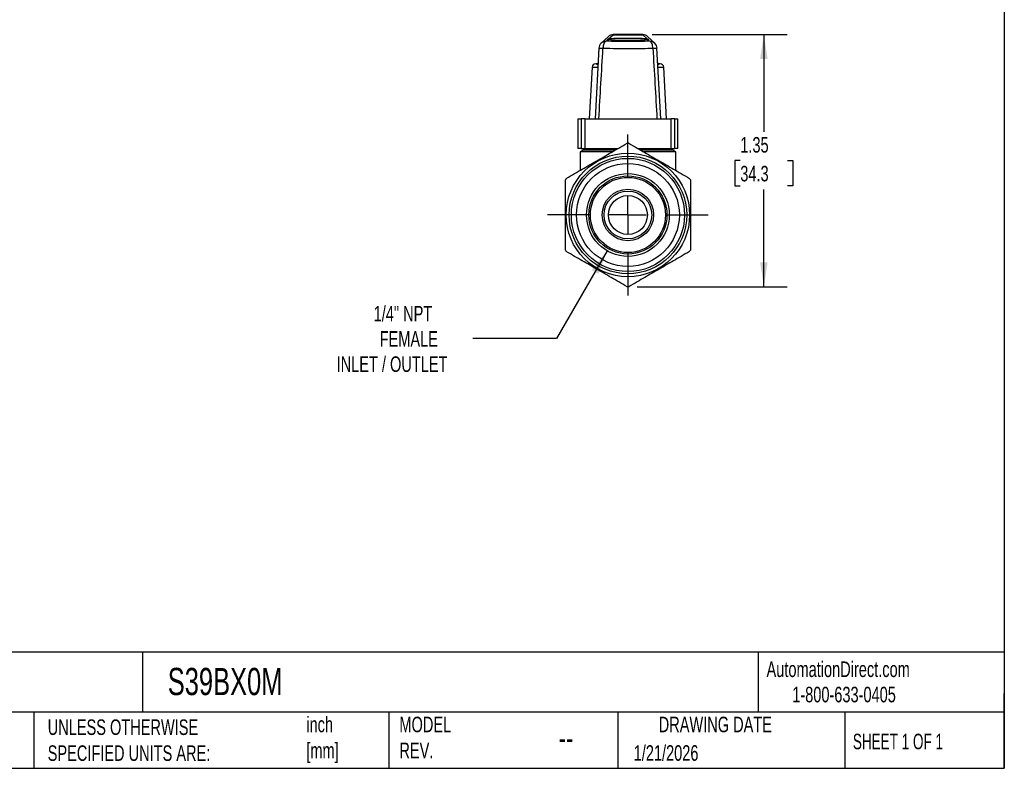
# Model space of a CAD drawing. Header units: inches. Extents: x 0.2 to 10.8, y 0.2 to 8.2.
# Tile 3 of 4: x 5.5 to 10.8, y 0.2 to 4.3. Entities that reach past the tile are written whole.
import ezdxf

# ---------------------------------------------------------------- set-up
doc = ezdxf.new("R2010")
doc.units = ezdxf.units.IN
doc.header["$MEASUREMENT"] = 0
doc.linetypes.add('SLD-Center', pattern=[0.75, 0.6, -0.05, 0.05, -0.05])
doc.linetypes.add('SLD-Solid', pattern=[0])
doc.layers.add('CENTER', color=40, linetype='SLD-Center')
doc.layers.add('DIMENSIONS', color=140, linetype='SLD-Solid', lineweight=25)
doc.layers.add('TEXT', color=140, linetype='SLD-Solid', lineweight=25)
doc.styles.add('SLDTEXTSTYLE0', font='TXT', dxfattribs={"width": 0.7})
doc.styles.add('SLDTEXTSTYLE1', font='TXT', dxfattribs={"width": 0.65})
doc.dimstyles.new('SLDDIMSTYLE1', dxfattribs={"dimtxt": 0.084961, "dimasz": 0.13, "dimexe": 0, "dimexo": 0.0625, "dimgap": 0.02124, "dimtad": 0, "dimtih": 1, "dimtoh": 1, "dimrnd": 1e-09, "dimzin": 12, "dimdsep": 46, "dimtxsty": 'SLDTEXTSTYLE0', "dimsah": 1, "dimcen": 0.09, "dimadec": 0, "dimazin": 3, "dimtfac": 1, "dimtofl": 0, "dimtmove": 0, "dimatfit": 3, "dimfxl": 0, "dimfrac": 2, "dimtolj": 1, "dimtzin": 12, "dimarcsym": 0})
doc.dimstyles.new('SLDDIMSTYLE2', dxfattribs={"dimtxt": 0.084961, "dimasz": 0.13, "dimexe": 0, "dimexo": 0.0625, "dimgap": 0.02124, "dimtad": 0, "dimtih": 1, "dimtoh": 1, "dimrnd": 1e-09, "dimzin": 12, "dimdsep": 46, "dimtxsty": 'SLDTEXTSTYLE0', "dimsah": 1, "dimcen": 0, "dimadec": 0, "dimazin": 3, "dimtfac": 1, "dimtofl": 0, "dimtmove": 0, "dimatfit": 3, "dimfxl": 0, "dimfrac": 2, "dimtolj": 1, "dimtzin": 12, "dimarcsym": 0})

# ---------------------------------------------------------------- blocks, each defined once
blk = doc.blocks.new('_D_2')
at = {"layer": 'DIMENSIONS'}
for p, q in [((8.6225, 3.0199), (8.3513, 2.5502)), ((8.3513, 2.5502), (7.9018, 2.5502))]:
    blk.add_line(p, q, dxfattribs=at)
blk.add_solid([(8.6225, 3.0199), (8.5401, 2.9173), (8.5748, 2.8973)], dxfattribs=at)
at = {"layer": 'DIMENSIONS', "attachment_point": 1, "style": 'SLDTEXTSTYLE0'}
for s, insert, char_height in [('1/4" NPT', (7.3712, 2.7252), 0.08333), ('FEMALE', (7.4035, 2.5901), 0.08333), ('INLET / OUTLET', (7.1728, 2.4551), 0.083333)]:
    blk.add_mtext(s, dxfattribs=dict(at, insert=insert, char_height=char_height))
blk = doc.blocks.new('_D_3')
at = {"layer": 'DIMENSIONS'}
for p, q in [((8.8628, 4.1773), (9.5868, 4.1773)), ((9.4618, 4.1773), (9.4618, 3.6568)), ((9.3355, 3.5028), (9.307, 3.5028)), ((9.307, 3.5028), (9.307, 3.3677)), ((9.588, 3.5028), (9.6165, 3.5028)), ((9.6165, 3.5028), (9.6165, 3.3677)), ((9.307, 3.3677), (9.3355, 3.3677)), ((9.4618, 2.8282), (9.4618, 3.3487)), ((9.6165, 3.3677), (9.588, 3.3677)), ((8.7834, 2.8282), (9.5868, 2.8282))]:
    blk.add_line(p, q, dxfattribs=at)
for points in [[(9.4618, 4.1773), (9.4418, 4.0473), (9.4818, 4.0473)], [(9.4618, 2.8282), (9.4818, 2.9582), (9.4418, 2.9582)]]:
    blk.add_solid(points, dxfattribs=at)
at = {"layer": 'DIMENSIONS', "char_height": 0.08333, "attachment_point": 1, "style": 'SLDTEXTSTYLE0'}
for s, insert in [('1.35', (9.3355, 3.6292)), ('34.3', (9.3355, 3.4751))]:
    blk.add_mtext(s, dxfattribs=dict(at, insert=insert))
blk = doc.blocks.new('SW_CENTERMARKSYMBOL_0')
at = {"layer": 'CENTER', "color": 0}
for p, q in [((0, 0.2), (0, 0.4307)), ((0, 0), (0, 0.1)), ((-0.2, 0), (-0.4307, 0)), ((0, 0), (-0.1, 0)), ((0, 0), (0, -0.1)), ((0, 0), (0.1, 0)), ((0.2, 0), (0.4307, 0)), ((0, -0.2), (0, -0.4307))]:
    blk.add_line(p, q, dxfattribs=at)

msp = doc.modelspace()

# ---------------------------------------------------------------- linework, layer by layer
for p, q in [((8.6297, 4.1541), (8.654, 4.1772)), ((8.8128, 4.1773), (8.654, 4.1773)), ((8.654, 4.1773), (8.654, 4.1772)), ((8.654, 4.1772), (8.8128, 4.1772)), ((8.8128, 4.1772), (8.8128, 4.1773)), ((8.8128, 4.1772), (8.8371, 4.1541)), ((8.6269, 4.1664), (8.5898, 4.1312)), ((8.6169, 4.142), (8.6188, 4.1437)), ((8.6178, 4.1437), (8.6188, 4.1438)), ((8.6188, 4.1437), (8.6178, 4.1437)), ((8.6178, 4.1437), (8.6178, 4.1437)), ((8.6188, 4.1438), (8.6267, 4.1513)), ((8.877, 4.1312), (8.8399, 4.1664)), ((8.8401, 4.1513), (8.8499, 4.142)), ((8.5776, 4.1048), (8.5572, 3.7259)), ((8.9096, 3.7259), (8.8892, 4.1048)), ((8.5636, 4.0211), (8.5609, 4.0211)), ((8.9021, 4.021), (8.9032, 4.0211)), ((8.906, 4.0211), (8.9032, 4.0211)), ((8.5412, 4.0025), (8.5267, 3.7259)), ((8.5412, 4.0025), (8.572, 4.0025)), ((8.895, 4.0025), (8.9256, 4.0025)), ((8.9401, 3.7259), (8.9256, 4.0025)), ((8.4657, 3.7259), (8.4657, 3.5684)), ((8.4657, 3.7259), (8.4823, 3.7259)), ((8.4823, 3.7259), (8.4823, 3.5684)), ((8.5043, 3.7259), (8.4823, 3.7259)), ((8.5043, 3.5684), (8.5043, 3.7259)), ((8.5043, 3.7259), (8.5777, 3.7259)), ((8.5777, 3.7259), (8.8891, 3.7259)), ((8.8891, 3.7259), (8.9626, 3.7259)), ((8.9626, 3.7259), (8.9626, 3.5684)), ((8.9845, 3.7259), (8.9626, 3.7259)), ((8.9845, 3.5684), (8.9845, 3.7259)), ((8.9845, 3.7259), (9.0011, 3.7259)), ((9.0011, 3.5684), (9.0011, 3.7259)), ((8.4823, 3.5684), (8.4657, 3.5684)), ((8.4933, 3.5585), (8.4775, 3.5494)), ((8.4775, 3.5494), (8.4775, 3.4507)), ((8.6482, 3.5494), (8.4775, 3.5494)), ((8.4823, 3.5684), (8.5043, 3.5684)), ((8.4933, 3.5684), (8.4933, 3.5585)), ((8.6641, 3.5585), (8.4933, 3.5585)), ((8.5043, 3.5684), (8.6811, 3.5684)), ((8.7856, 3.5684), (8.9626, 3.5684)), ((8.9736, 3.5585), (8.8027, 3.5585)), ((8.9893, 3.5494), (8.8185, 3.5494)), ((8.9626, 3.5684), (8.9845, 3.5684)), ((8.9736, 3.5585), (8.9736, 3.5684)), ((8.9893, 3.5494), (8.9736, 3.5585)), ((9.0011, 3.5684), (8.9845, 3.5684)), ((8.9893, 3.4507), (8.9893, 3.5494))]:
    msp.add_line(p, q)
for radius in [0.3307, 0.315, 0.3031, 0.2756, 0.2219, 0.2092, 0.2013, 0.1378, 0.128, 0.1043]:
    msp.add_circle((8.7334, 3.2121), radius)
for centre, radius, start, end in [((8.654, 4.1379), 0.0394, 90, 133.5489), ((8.6539, 4.138), 0.0392, 89.8696, 133.5426), ((8.8128, 4.1379), 0.0394, 46.4511, 90), ((8.8129, 4.138), 0.0392, 46.459, 90.1287), ((8.6169, 4.1027), 0.0394, 133.5489, 176.9014), ((8.6169, 4.1027), 0.0392, 89.8713, 133.541), ((8.85, 4.1027), 0.0392, 46.4574, 90.1304), ((8.8499, 4.1027), 0.0394, 3.0209, 46.4511), ((8.5609, 4.0015), 0.0197, 90, 177), ((8.906, 4.0015), 0.0197, 3, 90), ((8.7334, 3.2121), 0.3839, 89.3321, 90.6679), ((8.7334, 3.2121), 0.3839, 149.3321, 150.6679), ((8.7334, 3.2121), 0.3839, 29.3321, 30.6679), ((8.7334, 3.2121), 0.3839, 209.3321, 210.6679), ((8.7334, 3.2121), 0.3839, 329.3321, 330.6679), ((8.7334, 3.2121), 0.3839, 269.3321, 270.6679)]:
    msp.add_arc(centre, radius, start, end)
for centre, major_axis, ratio, start_param, end_param in [((8.6188, 4.1044), (-0.0153, 0.0364), 0.970298, 5.874544, 5.898245), ((8.7334, 4.1525), (0.1102, 0), 0.043661, 3.39543, 6.029348), ((8.7334, 4.1525), (0.1102, 0), 0.043661, 0.345634, 2.795959)]:
    msp.add_ellipse(centre, major_axis=major_axis, ratio=ratio, start_param=start_param, end_param=end_param)
for points, knots in [([(8.6169, 4.142), (8.6121, 4.1415), (8.6036, 4.1321), (8.6, 4.113), (8.5997, 4.1047)], [0, 0, 0, 0, 0.571429, 1, 1, 1, 1]), ([(8.8499, 4.142), (8.8138, 4.1412), (8.7736, 4.1408), (8.6932, 4.1408), (8.6531, 4.1412), (8.6169, 4.142)], [0, 0, 0, 0, 0.5, 0.5, 1, 1, 1, 1]), ([(8.6267, 4.1513), (8.6239, 4.1517), (8.6228, 4.1519), (8.6235, 4.1526), (8.6242, 4.1529), (8.6264, 4.1536), (8.6278, 4.1539), (8.6297, 4.1541)], [0, 0, 0, 0, 0.5, 0.5, 0.75, 0.75, 1, 1, 1, 1]), ([(8.8371, 4.1541), (8.8409, 4.1537), (8.843, 4.1529), (8.8438, 4.1522), (8.8436, 4.152), (8.8425, 4.1516), (8.8415, 4.1515), (8.8401, 4.1513)], [0, 0, 0, 0, 0.5, 0.5, 0.75, 0.75, 1, 1, 1, 1]), ([(8.8671, 4.1047), (8.8668, 4.113), (8.8632, 4.1321), (8.8548, 4.1415), (8.8499, 4.142)], [0, 0, 0, 0, 0.428571, 1, 1, 1, 1]), ([(8.5778, 4.1048), (8.578, 4.1048), (8.5783, 4.1051), (8.5828, 4.1051), (8.5899, 4.105), (8.5964, 4.1048), (8.5997, 4.1047)], [0, 0, 0, 0, 0.22157, 0.480996, 0.740423, 1, 1, 1, 1]), ([(8.5997, 4.1047), (8.6471, 4.1038), (8.7407, 4.1031), (8.8316, 4.104), (8.8671, 4.1047)], [-0.4549191, -0.4549191, -0.4549191, -0.4549191, 0.0649884, 0.4549191, 0.4549191, 0.4549191, 0.4549191]), ([(8.8671, 4.1047), (8.8682, 4.1047), (8.8703, 4.1048), (8.8732, 4.1049), (8.8758, 4.105), (8.8794, 4.1051), (8.8833, 4.1051), (8.8868, 4.1051), (8.889, 4.105), (8.8891, 4.1048), (8.8892, 4.1047)], [0, 0, 0, 0, 0.077641, 0.154317, 0.230031, 0.304788, 0.47546, 0.648185, 0.823016, 1, 1, 1, 1]), ([(8.5636, 4.0211), (8.5644, 4.0211), (8.5658, 4.021), (8.5686, 4.0197), (8.5708, 4.0173), (8.572, 4.0157), (8.5726, 4.0141), (8.5728, 4.0135)], [0, 0, 0, 0, 0.377974, 0.706165, 0.835451, 0.945981, 1, 1, 1, 1]), ([(8.5733, 4.0239), (8.5721, 4.0232), (8.5696, 4.0218), (8.5664, 4.0213), (8.5646, 4.0211)], [0, 0, 0, 0, 0.468047, 1, 1, 1, 1]), ([(8.9022, 4.0211), (8.9005, 4.0213), (8.8972, 4.0218), (8.8947, 4.0232), (8.8935, 4.0239)], [0, 0, 0, 0, 0.5307, 1, 1, 1, 1]), ([(8.8941, 4.0135), (8.8946, 4.0146), (8.8957, 4.0171), (8.8976, 4.0191), (8.8997, 4.0205), (8.9014, 4.021), (8.902, 4.021), (8.9021, 4.021)], [0, 0, 0, 0, 0.163172, 0.363386, 0.626322, 0.914191, 1, 1, 1, 1]), ([(8.4032, 3.4079), (8.4344, 3.4258), (8.4623, 3.442), (8.5155, 3.4727), (8.5408, 3.4873), (8.5914, 3.5165), (8.6166, 3.5311), (8.6699, 3.5618), (8.6978, 3.5779), (8.7289, 3.5959)], [0, 0, 0, 0, 0.25, 0.25, 0.5, 0.5, 0.75, 0.75, 1, 1, 1, 1]), ([(8.7379, 3.5959), (8.769, 3.5779), (8.797, 3.5618), (8.8502, 3.5311), (8.8755, 3.5165), (8.926, 3.4873), (8.9513, 3.4727), (9.0045, 3.442), (9.0325, 3.4258), (9.0636, 3.4079)], [0, 0, 0, 0, 0.25, 0.25, 0.5, 0.5, 0.75, 0.75, 1, 1, 1, 1]), ([(8.3988, 3.024), (8.3988, 3.06), (8.3988, 3.0922), (8.3988, 3.1537), (8.3988, 3.1829), (8.3988, 3.2413), (8.3988, 3.2705), (8.3988, 3.3319), (8.3988, 3.3642), (8.3988, 3.4001)], [0, 0, 0, 0, 0.25, 0.25, 0.5, 0.5, 0.75, 0.75, 1, 1, 1, 1]), ([(9.0681, 3.4001), (9.0681, 3.3642), (9.0681, 3.3319), (9.0681, 3.2705), (9.0681, 3.2413), (9.0681, 3.1829), (9.0681, 3.1537), (9.0681, 3.0922), (9.0681, 3.06), (9.0681, 3.024)], [0, 0, 0, 0, 0.25, 0.25, 0.5, 0.5, 0.75, 0.75, 1, 1, 1, 1]), ([(8.7289, 2.8282), (8.6978, 2.8462), (8.6699, 2.8623), (8.6166, 2.8931), (8.5914, 2.9077), (8.5408, 2.9369), (8.5155, 2.9515), (8.4623, 2.9822), (8.4344, 2.9983), (8.4032, 3.0163)], [0, 0, 0, 0, 0.25, 0.25, 0.5, 0.5, 0.75, 0.75, 1, 1, 1, 1]), ([(9.0636, 3.0163), (9.0325, 2.9983), (9.0045, 2.9822), (8.9513, 2.9515), (8.926, 2.9369), (8.8755, 2.9077), (8.8502, 2.8931), (8.797, 2.8623), (8.769, 2.8462), (8.7379, 2.8282)], [0, 0, 0, 0, 0.25, 0.25, 0.5, 0.5, 0.75, 0.75, 1, 1, 1, 1])]:
    msp.add_open_spline(points, degree=3, knots=knots)
for points in [[(8.5777, 3.7259), (8.585, 3.8521), (8.5923, 3.9784), (8.5997, 4.1047)], [(8.8671, 4.1047), (8.8745, 3.9784), (8.8818, 3.8521), (8.8891, 3.7259)]]:
    msp.add_open_spline(points, degree=3)
at = {"layer": 'TEXT'}
for p, q in [((10.75, 8.25), (10.75, 0.25)), ((10.75, 0.8711), (0.25, 0.8711)), ((6.1322, 0.8711), (6.1322, 0.55)), ((9.4321, 0.8711), (9.4321, 0.55)), ((10.75, 0.25), (10.75, 0.65)), ((10.75, 0.55), (0.25, 0.55)), ((5.5511, 0.55), (5.5511, 0.25)), ((7.4528, 0.55), (7.4528, 0.25)), ((8.6797, 0.55), (8.6797, 0.25)), ((9.8956, 0.55), (9.8956, 0.25)), ((0.25, 0.25), (10.75, 0.25))]:
    msp.add_line(p, q, dxfattribs=at)

# ---------------------------------------------------------------- block references
at = {"layer": 'CENTER'}
msp.add_blockref('SW_CENTERMARKSYMBOL_0', (8.7334, 3.2121), dxfattribs=at)

# ---------------------------------------------------------------- texts
at = {"layer": 'TEXT'}
for s, insert, char_height, attachment_point, style in [('AutomationDirect.com', (9.4762, 0.8219), 0.083333, 1, 'SLDTEXTSTYLE0'), ('S39BX0M', (6.268, 0.7875), 0.14583, 1, 'SLDTEXTSTYLE0'), ('1-800-633-0405', (9.6138, 0.6865), 0.083333, 1, 'SLDTEXTSTYLE0'), ('inch^J[mm]', (7.0104, 0.5261), 0.08333, 1, 'SLDTEXTSTYLE0'), ('MODEL ^JREV.', (7.5092, 0.5261), 0.083333, 1, 'SLDTEXTSTYLE0'), ('DRAWING DATE', (9.2018, 0.5261), 0.083333, 2, 'SLDTEXTSTYLE0'), ('UNLESS OTHERWISE ^JSPECIFIED UNITS ARE:', (5.6248, 0.5117), 0.083333, 1, 'SLDTEXTSTYLE0'), ('SHEET 1 OF 1', (9.9386, 0.4351), 0.083333, 1, 'SLDTEXTSTYLE1'), ('--', (8.3633, 0.4754), 0.125, 1, 'SLDTEXTSTYLE0'), ('1/21/2026', (8.7643, 0.3737), 0.08333, 1, 'SLDTEXTSTYLE0')]:
    msp.add_mtext(s, dxfattribs=dict(at, insert=insert, char_height=char_height, attachment_point=attachment_point, style=style))

# ---------------------------------------------------------------- dimensions: what is measured, and where the dimension line sits
at = {"layer": 'DIMENSIONS'}
dim = msp.add_linear_dim(base=(9.4618, 4.1773), p1=(8.7334, 2.8282), p2=(8.8128, 4.1773), angle=90, dimstyle='SLDDIMSTYLE1', dxfattribs=at)
dim.commit()
dim.dimension.update_dxf_attribs({"geometry": '_D_3', "text_midpoint": (9.4618, 3.5028), "dimtype": 160})
dim = msp.add_diameter_dim_2p(p1=(8.8444, 3.4043), p2=(8.6225, 3.0199), text='1/4" NPT\\PFEMALE\\PINLET / OUTLET', dimstyle='SLDDIMSTYLE2', override={"dimpost": '<>'}, dxfattribs=at)
dim.commit()
dim.dimension.update_dxf_attribs({"geometry": '_D_2', "text_midpoint": (7.6214, 2.5502), "dimtype": 163})

doc.saveas('drawing.dxf')
